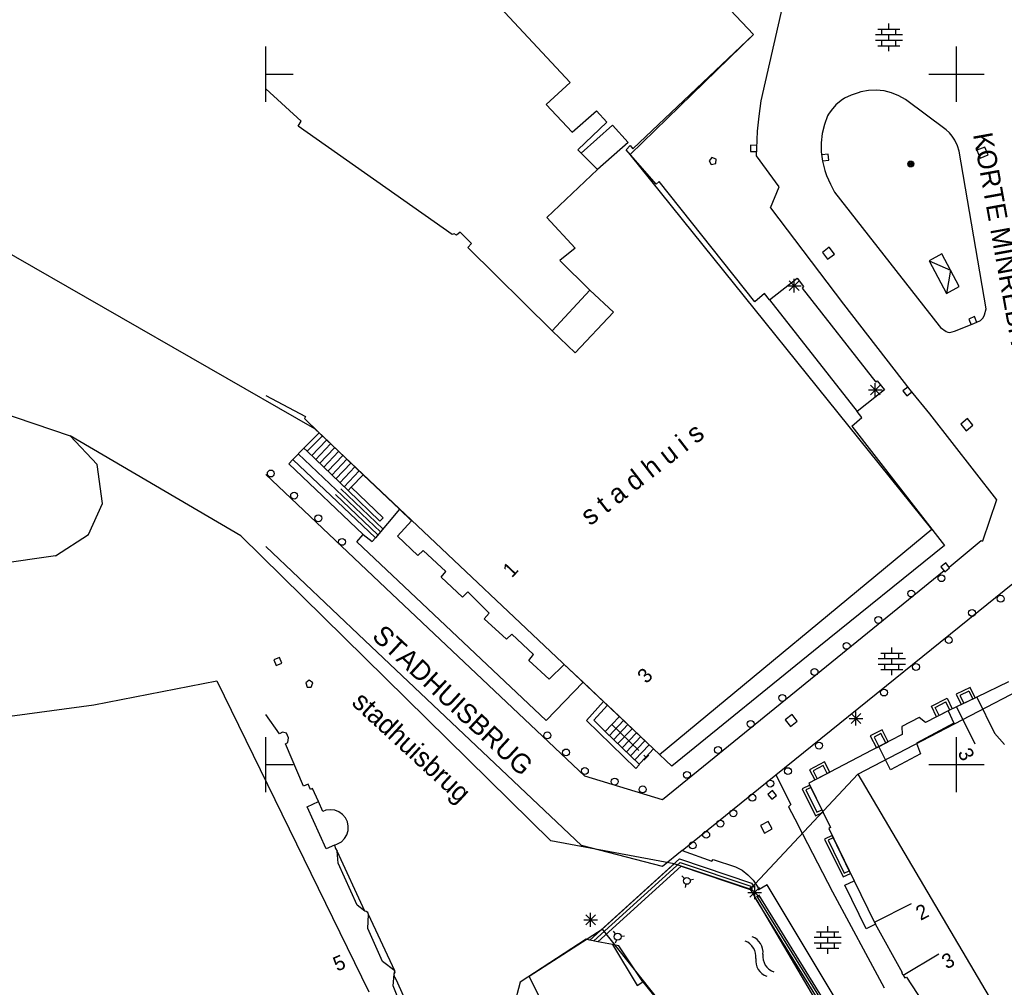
# Model space of a CAD drawing. Header units: millimetres. Extents: x 135944 to 142000, y 454200 to 456692.
# Tile 34 of 185: x 136632 to 136703, y 455934 to 456004. Entities that reach past the tile are written whole.
import ezdxf
from ezdxf.enums import TextEntityAlignment as Align

# ---------------------------------------------------------------- set-up
doc = ezdxf.new("R2010")
doc.units = ezdxf.units.MM
doc.layers.add('TotaalGBKN2013_Bistad', color=251, linetype='Continuous')
doc.layers.add('TotaalGBKN2013X$0$Contouren', color=251, linetype='Continuous')
doc.styles.add('TotaalGBKN2013X$0$GBKN binnenstad 2009$0$Standard', font='txt')

msp = doc.modelspace()

# ---------------------------------------------------------------- linework, layer by layer
at = {"layer": 'TotaalGBKN2013_Bistad'}
for p, q in [((136685.305, 456002.86), (136660.017, 456029.928)), ((136672.031, 455999.398), (136657.932, 456014.566)), ((136685.854, 455998.055), (136687.44, 456004.956)), ((136695.104, 456003.259), (136695.104, 456003.659)), ((136676.57, 455994.598), (136685.305, 456002.86)), ((136694.124, 456002.859), (136696.084, 456002.859)), ((136694.304, 456003.259), (136695.904, 456003.259)), ((136694.604, 456002.859), (136694.604, 456003.259)), ((136695.104, 456002.459), (136695.104, 456002.859)), ((136695.604, 456002.859), (136695.604, 456003.259)), ((136650, 456000), (136650, 456002)), ((136694.124, 456002.459), (136696.084, 456002.459)), ((136694.304, 456002.059), (136695.904, 456002.059)), ((136694.604, 456002.059), (136694.604, 456002.459)), ((136695.104, 456001.659), (136695.104, 456002.059)), ((136695.604, 456002.059), (136695.604, 456002.459)), ((136700, 456000), (136700, 456002)), ((136650, 456000), (136652, 456000)), ((136650, 455998), (136650, 456000)), ((136698, 456000), (136700, 456000)), ((136700, 456000), (136702, 456000)), ((136700, 455998), (136700, 456000)), ((136670.309, 455997.798), (136672.031, 455999.398)), ((136652.576, 455996.604), (136650, 455998.946)), ((136692.365, 455998.487), (136691.89, 455998.248)), ((136692.871, 455998.651), (136692.365, 455998.487)), ((136693.08, 455998.712), (136692.871, 455998.651)), ((136693.632, 455998.814), (136693.08, 455998.712)), ((136694.193, 455998.838), (136693.632, 455998.814)), ((136694.751, 455998.781), (136694.193, 455998.838)), ((136695.296, 455998.645), (136694.751, 455998.781)), ((136695.816, 455998.434), (136695.296, 455998.645)), ((136696.301, 455998.151), (136695.816, 455998.434)), ((136672.176, 455995.791), (136670.309, 455997.798)), ((136685.71, 455996.965), (136685.854, 455998.055)), ((136691.259, 455997.764), (136690.92, 455997.377)), ((136691.653, 455998.093), (136691.259, 455997.764)), ((136691.89, 455998.248), (136691.653, 455998.093)), ((136699.251, 455995.971), (136696.301, 455998.151)), ((136672.176, 455995.791), (136673.937, 455997.348)), ((136673.937, 455997.348), (136674.702, 455996.525)), ((136690.662, 455996.98), (136690.433, 455996.352)), ((136690.741, 455997.111), (136690.662, 455996.98)), ((136690.92, 455997.377), (136690.741, 455997.111)), ((136652.35, 455996.221), (136652.576, 455996.604)), ((136674.702, 455996.525), (136672.595, 455994.512)), ((136672.821, 455994.287), (136675.107, 455996.31)), ((136675.107, 455996.31), (136676.228, 455995.042)), ((136685.587, 455995.872), (136685.71, 455996.965)), ((136690.433, 455996.352), (136690.281, 455995.701)), ((136663.501, 455988.391), (136652.35, 455996.221)), ((136685.54, 455994.612), (136685.587, 455995.872)), ((136690.281, 455995.701), (136690.207, 455995.036)), ((136699.484, 455995.757), (136699.251, 455995.971)), ((136699.681, 455995.511), (136699.484, 455995.757)), ((136676.228, 455995.042), (136674.02, 455993.088)), ((136685.095, 455994.852), (136685.085, 455994.402)), ((136685.545, 455994.841), (136685.095, 455994.852)), ((136690.207, 455995.036), (136690.214, 455994.367)), ((136699.873, 455995.226), (136699.681, 455995.511)), ((136700.079, 455994.799), (136699.873, 455995.226)), ((136672.595, 455994.512), (136672.821, 455994.287)), ((136674.02, 455993.088), (136672.821, 455994.287)), ((136676.081, 455994.528), (136676.384, 455994.819)), ((136678.272, 455992.043), (136676.081, 455994.528)), ((136676.384, 455994.819), (136676.57, 455994.598)), ((136685.085, 455994.402), (136685.535, 455994.391)), ((136685.511, 455994.071), (136685.54, 455994.612)), ((136690.214, 455994.367), (136690.3, 455993.704)), ((136690.703, 455994.209), (136690.256, 455994.164)), ((136690.749, 455993.761), (136690.703, 455994.209)), ((136700.181, 455994.421), (136700.079, 455994.799)), ((136702.141, 455983.011), (136700.181, 455994.421)), ((136702.05, 455994.72), (136701.474, 455994.49)), ((136701.474, 455994.49), (136701.704, 455993.914)), ((136701.704, 455993.914), (136702.28, 455994.144)), ((136702.28, 455994.144), (136702.05, 455994.72)), ((136682.291, 455993.959), (136682.09, 455993.724)), ((136682.09, 455993.724), (136682.251, 455993.46)), ((136682.251, 455993.46), (136682.577, 455993.539)), ((136682.6, 455993.831), (136682.291, 455993.959)), ((136682.577, 455993.539), (136682.6, 455993.831)), ((136687.171, 455991.841), (136685.511, 455994.071)), ((136690.3, 455993.704), (136690.363, 455993.416)), ((136690.301, 455993.716), (136690.749, 455993.761)), ((136690.363, 455993.416), (136690.464, 455993.027)), ((136674.02, 455993.088), (136670.338, 455989.619)), ((136690.464, 455993.027), (136690.597, 455992.647)), ((136678.489, 455992.236), (136678.272, 455992.043)), ((136685.391, 455983.519), (136678.489, 455992.236)), ((136690.597, 455992.647), (136690.866, 455992.038)), ((136690.866, 455992.038), (136691.171, 455991.451)), ((136686.541, 455990.321), (136687.171, 455991.841)), ((136691.171, 455991.451), (136698.741, 455981.771)), ((136686.541, 455990.321), (136691.827, 455983.33)), ((136670.338, 455989.619), (136672.394, 455987.407)), ((136663.651, 455988.425), (136663.501, 455988.391)), ((136663.815, 455988.328), (136663.651, 455988.425)), ((136664.082, 455988.555), (136663.815, 455988.328)), ((136664.886, 455987.728), (136664.082, 455988.555)), ((136664.628, 455987.456), (136664.886, 455987.728)), ((136670.74, 455981.422), (136664.628, 455987.456)), ((136672.394, 455987.407), (136671.299, 455986.499)), ((136690.793, 455987.467), (136690.298, 455987.094)), ((136690.298, 455987.094), (136690.671, 455986.599)), ((136691.166, 455986.972), (136690.793, 455987.467)), ((136671.299, 455986.499), (136673.46, 455984.35)), ((136690.671, 455986.599), (136691.166, 455986.972)), ((136698.937, 455986.983), (136698.01, 455986.49)), ((136698.01, 455986.49), (136699.567, 455985.798)), ((136698.01, 455986.49), (136699.27, 455984.12)), ((136700.197, 455984.613), (136698.937, 455986.983)), ((136699.567, 455985.798), (136699.27, 455984.12)), ((136686.473, 455983.662), (136688.455, 455985.217)), ((136687.892, 455984.322), (136688.6, 455985.03)), ((136688.6, 455984.322), (136687.892, 455985.03)), ((136688.246, 455984.176), (136688.246, 455985.176)), ((136688.455, 455985.217), (136688.923, 455984.619)), ((136670.74, 455981.422), (136673.46, 455984.35)), ((136673.46, 455984.35), (136675.169, 455982.765)), ((136687.746, 455984.676), (136688.746, 455984.676)), ((136688.923, 455984.619), (136688.837, 455984.495)), ((136688.837, 455984.495), (136694.147, 455977.7)), ((136699.27, 455984.12), (136700.197, 455984.613)), ((136686.11, 455984.125), (136685.391, 455983.519)), ((136686.473, 455983.662), (136686.11, 455984.125)), ((136686.473, 455983.662), (136692.814, 455975.565)), ((136675.169, 455982.765), (136672.393, 455979.807)), ((136691.827, 455983.33), (136696.623, 455977.134)), ((136702.02, 455982.576), (136702.141, 455983.011)), ((136701.294, 455982.437), (136700.878, 455982.265)), ((136700.878, 455982.265), (136701.049, 455981.849)), ((136701.261, 455981.931), (136701.741, 455982.162)), ((136701.465, 455982.021), (136701.294, 455982.437)), ((136701.741, 455982.162), (136701.909, 455982.331)), ((136701.909, 455982.331), (136702.012, 455982.546)), ((136702.012, 455982.546), (136702.02, 455982.576)), ((136672.393, 455979.807), (136670.74, 455981.422)), ((136698.741, 455981.771), (136698.846, 455981.655)), ((136698.846, 455981.655), (136699.248, 455981.372)), ((136699.248, 455981.372), (136699.371, 455981.311)), ((136699.371, 455981.311), (136699.507, 455981.29)), ((136699.507, 455981.29), (136699.678, 455981.327)), ((136699.678, 455981.327), (136699.844, 455981.385)), ((136699.844, 455981.385), (136701.261, 455981.931)), ((136694.147, 455977.7), (136694.258, 455977.799)), ((136694.258, 455977.799), (136694.783, 455977.144)), ((136694.783, 455977.144), (136692.814, 455975.565)), ((136693.622, 455977.127), (136694.622, 455977.127)), ((136693.768, 455976.773), (136694.476, 455977.481)), ((136694.476, 455976.773), (136693.768, 455977.481)), ((136694.122, 455976.627), (136694.122, 455977.627)), ((136696.47, 455977.332), (136696.116, 455977.055)), ((136696.116, 455977.055), (136696.394, 455976.701)), ((136696.623, 455977.134), (136698.051, 455975.401)), ((136650, 455976.734), (136652.892, 455975.197)), ((136696.394, 455976.701), (136696.748, 455976.978)), ((136652.892, 455975.197), (136652.798, 455975.054)), ((136652.798, 455975.054), (136653.874, 455974.028)), ((136692.417, 455974.504), (136693.143, 455975.145)), ((136693.143, 455975.145), (136692.814, 455975.565)), ((136698.051, 455975.401), (136702.903, 455969.17)), ((136700.782, 455975.054), (136700.302, 455974.662)), ((136701.174, 455974.574), (136700.782, 455975.054)), ((136692.417, 455974.504), (136699.123, 455965.86)), ((136700.302, 455974.662), (136700.694, 455974.182)), ((136700.694, 455974.182), (136701.174, 455974.574)), ((136653.874, 455974.028), (136652.756, 455972.922)), ((136654.112, 455973.8), (136652.995, 455972.693)), ((136654.393, 455973.505), (136653.309, 455972.356)), ((136653.874, 455974.028), (136654.112, 455973.8)), ((136654.112, 455973.8), (136657.052, 455970.996)), ((136651.967, 455972.102), (136652.756, 455972.922)), ((136652.756, 455972.922), (136652.995, 455972.693)), ((136654.688, 455973.226), (136653.604, 455972.077)), ((136654.984, 455972.947), (136653.9, 455971.798)), ((136651.664, 455971.783), (136651.967, 455972.102)), ((136651.967, 455972.102), (136657.943, 455966.432)), ((136658.305, 455966.861), (136652.353, 455972.508)), ((136652.995, 455972.693), (136655.968, 455969.847)), ((136655.279, 455972.668), (136654.195, 455971.519)), ((136655.575, 455972.39), (136654.491, 455971.241)), ((136655.87, 455972.111), (136654.786, 455970.962)), ((136657.053, 455966.67), (136651.664, 455971.783)), ((136656.166, 455971.832), (136655.082, 455970.683)), ((136656.461, 455971.553), (136655.377, 455970.404)), ((136659.13, 455962.37), (136650, 455971.011)), ((136656.757, 455971.274), (136655.673, 455970.125)), ((136657.052, 455970.996), (136656.194, 455970.087)), ((136657.052, 455970.996), (136659.681, 455968.488)), ((136658.483, 455967.071), (136655.43, 455969.968)), ((136656.194, 455970.087), (136655.968, 455969.847)), ((136658.512, 455967.867), (136656.194, 455970.087)), ((136658.119, 455966.641), (136655.043, 455969.56)), ((136655.968, 455969.847), (136658.272, 455967.641)), ((136659.681, 455968.488), (136657.943, 455966.432)), ((136660.555, 455967.654), (136659.681, 455968.488)), ((136702.903, 455969.17), (136701.88, 455966.17)), ((136658.272, 455967.641), (136658.512, 455967.867)), ((136659.534, 455966.55), (136660.555, 455967.654)), ((136656.593, 455966.142), (136657.053, 455966.67)), ((136657.053, 455966.67), (136657.713, 455966.161)), ((136657.713, 455966.161), (136657.943, 455966.432)), ((136661.001, 455965.154), (136659.534, 455966.55)), ((136657.17, 455958.98), (136650, 455965.801)), ((136670.31, 455953.185), (136656.593, 455966.142)), ((136699.123, 455965.86), (136690.025, 455958.539)), ((136699.47, 455964.3), (136701.78, 455966.23)), ((136701.78, 455966.23), (136701.88, 455966.17)), ((136661.409, 455965.505), (136661.001, 455965.154)), ((136663.044, 455963.992), (136661.409, 455965.505)), ((136699.22, 455964.601), (136698.87, 455964.319)), ((136698.87, 455964.319), (136699.152, 455963.969)), ((136699.152, 455963.969), (136699.502, 455964.251)), ((136699.502, 455964.251), (136699.22, 455964.601)), ((136662.71, 455963.581), (136663.044, 455963.992)), ((136664.256, 455962.116), (136662.71, 455963.581)), ((136699.109, 455964.023), (136678.72, 455947.46)), ((136686.924, 455949.251), (136704.82, 455963.71)), ((136673.11, 455949.17), (136659.13, 455962.37)), ((136664.62, 455962.516), (136664.256, 455962.116)), ((136666.176, 455960.974), (136664.62, 455962.516)), ((136665.822, 455960.568), (136666.176, 455960.974)), ((136667.424, 455959.081), (136665.822, 455960.568)), ((136667.822, 455959.451), (136667.424, 455959.081)), ((136669.394, 455957.978), (136667.822, 455959.451)), ((136672.85, 455944.14), (136657.17, 455958.98)), ((136690.025, 455958.539), (136679.401, 455949.896)), ((136669.05, 455957.537), (136669.394, 455957.978)), ((136694.515, 455958.078), (136696.115, 455958.078)), ((136694.815, 455957.678), (136694.815, 455958.078)), ((136695.315, 455958.078), (136695.315, 455958.478)), ((136695.815, 455957.678), (136695.815, 455958.078)), ((136650.997, 455957.766), (136650.585, 455957.586)), ((136650.585, 455957.586), (136650.765, 455957.174)), ((136650.765, 455957.174), (136651.177, 455957.354)), ((136651.177, 455957.354), (136650.997, 455957.766)), ((136670.506, 455956.178), (136669.05, 455957.537)), ((136671.609, 455957.247), (136670.506, 455956.178)), ((136672.971, 455955.962), (136671.609, 455957.247)), ((136694.335, 455957.678), (136696.295, 455957.678)), ((136694.335, 455957.278), (136696.295, 455957.278)), ((136694.815, 455956.878), (136694.815, 455957.278)), ((136695.315, 455957.278), (136695.315, 455957.678)), ((136695.815, 455956.878), (136695.815, 455957.278)), ((136694.515, 455956.878), (136696.115, 455956.878)), ((136695.315, 455956.478), (136695.315, 455956.878)), ((136653.151, 455956.112), (136652.901, 455955.93)), ((136652.901, 455955.93), (136653.005, 455955.612)), ((136653.401, 455955.93), (136653.151, 455956.112)), ((136653.298, 455955.612), (136653.401, 455955.93)), ((136672.971, 455955.962), (136670.31, 455953.185)), ((136674.451, 455954.562), (136672.971, 455955.962)), ((136703.757, 455956.001), (136701.457, 455954.896)), ((136653.005, 455955.612), (136653.298, 455955.612)), ((136700.897, 455955.324), (136700.248, 455955.01)), ((136700.248, 455955.01), (136700.521, 455954.444)), ((136700.897, 455955.324), (136701.17, 455954.758)), ((136673.22, 455953.189), (136674.451, 455954.562)), ((136674.729, 455954.303), (136673.748, 455953.208)), ((136674.729, 455954.303), (136674.451, 455954.562)), ((136675.596, 455953.485), (136674.729, 455954.303)), ((136698.446, 455954.142), (136699.223, 455954.536)), ((136699.517, 455953.954), (136699.223, 455954.536)), ((136701.457, 455954.896), (136699.993, 455954.188)), ((136701.457, 455954.896), (136702.746, 455952.285)), ((136651.003, 455952.226), (136650, 455953.637)), ((136688.092, 455953.636), (136687.602, 455953.256)), ((136688.472, 455953.146), (136688.092, 455953.636)), ((136692.366, 455952.986), (136693.074, 455953.694)), ((136693.074, 455952.986), (136692.366, 455953.694)), ((136692.72, 455952.84), (136692.72, 455953.84)), ((136699.392, 455953.897), (136697.762, 455953.059)), ((136698.74, 455953.56), (136698.446, 455954.142)), ((136699.993, 455954.188), (136699.392, 455953.897)), ((136699.392, 455953.897), (136699.802, 455953.009)), ((136699.993, 455954.188), (136701.335, 455951.505)), ((136676.795, 455949.729), (136673.22, 455953.189)), ((136673.748, 455953.208), (136674.573, 455952.409)), ((136675.056, 455952.917), (136674.573, 455952.409)), ((136675.903, 455953.189), (136674.881, 455952.112)), ((136675.596, 455953.485), (136675.056, 455952.917)), ((136675.056, 455952.917), (136677.008, 455951.026)), ((136676.212, 455952.896), (136675.186, 455951.816)), ((136678.073, 455951.149), (136675.596, 455953.485)), ((136687.602, 455953.256), (136687.982, 455952.766)), ((136687.982, 455952.766), (136688.472, 455953.146)), ((136692.22, 455953.34), (136693.22, 455953.34)), ((136697.283, 455953.405), (136696.043, 455952.755)), ((136699.802, 455953.009), (136697.1, 455951.555)), ((136697.762, 455953.059), (136697.283, 455953.405)), ((136651.209, 455952.358), (136651.003, 455952.226)), ((136651.507, 455952.27), (136651.209, 455952.358)), ((136651.663, 455951.934), (136651.507, 455952.27)), ((136674.573, 455952.409), (136677.02, 455950.041)), ((136676.52, 455952.603), (136675.492, 455951.52)), ((136676.829, 455952.31), (136675.798, 455951.224)), ((136694.524, 455952.248), (136694.03, 455951.994)), ((136696.053, 455952.18), (136694.367, 455951.312)), ((136694.872, 455951.571), (136694.524, 455952.248)), ((136696.043, 455952.755), (136696.053, 455952.18)), ((136702.746, 455952.285), (136703.464, 455951.459)), ((136650, 455950), (136650, 455952)), ((136651.424, 455951.509), (136651.599, 455951.597)), ((136652.737, 455948.449), (136651.424, 455951.509)), ((136651.599, 455951.597), (136651.663, 455951.934)), ((136677.138, 455952.017), (136676.104, 455950.928)), ((136677.446, 455951.724), (136676.409, 455950.632)), ((136677.755, 455951.431), (136676.715, 455950.336)), ((136694.03, 455951.994), (136694.378, 455951.317)), ((136697.1, 455951.555), (136697.399, 455950.78)), ((136700, 455950), (136700, 455952)), ((136677.548, 455950.506), (136677.368, 455950.68)), ((136677.722, 455950.686), (136677.374, 455950.326)), ((136678.073, 455951.149), (136677.502, 455950.548)), ((136679.401, 455949.896), (136678.073, 455951.149)), ((136694.367, 455951.312), (136689.321, 455948.668)), ((136695.218, 455949.627), (136694.367, 455951.312)), ((136697.399, 455950.78), (136695.218, 455949.627)), ((136650, 455950), (136652, 455950)), ((136650, 455948), (136650, 455950)), ((136677.06, 455950.002), (136676.795, 455949.729)), ((136677.502, 455950.548), (136677.02, 455950.041)), ((136677.02, 455950.041), (136677.06, 455950.002)), ((136698, 455950), (136700, 455950)), ((136700, 455950), (136702, 455950)), ((136700, 455948), (136700, 455950)), ((136680.143, 455943.772), (136686.924, 455949.251)), ((136686.924, 455949.251), (136688, 455947.11)), ((136690.353, 455949.927), (136689.626, 455949.545)), ((136689.626, 455949.545), (136689.92, 455948.983)), ((136690.647, 455949.365), (136690.353, 455949.927)), ((136653.068, 455948.586), (136652.737, 455948.449)), ((136653.249, 455948.194), (136653.068, 455948.586)), ((136678.72, 455947.46), (136673.11, 455949.17)), ((136689.321, 455948.668), (136690.869, 455945.448)), ((136653.39, 455948.277), (136653.249, 455948.194)), ((136653.821, 455947.32), (136653.39, 455948.277)), ((136686.688, 455948.123), (136686.339, 455947.838)), ((136686.339, 455947.838), (136686.624, 455947.489)), ((136686.973, 455947.774), (136686.688, 455948.123)), ((136689.472, 455948.345), (136689.1, 455948.165)), ((136689.1, 455948.165), (136689.88, 455946.549)), ((136653.011, 455946.955), (136653.821, 455947.32)), ((136654.139, 455946.615), (136653.821, 455947.32)), ((136686.624, 455947.489), (136686.973, 455947.774)), ((136688, 455947.11), (136687.84, 455946.95)), ((136654.387, 455943.901), (136653.011, 455946.955)), ((136654.362, 455946.695), (136654.139, 455946.615)), ((136654.68, 455946.737), (136654.362, 455946.695)), ((136654.999, 455946.699), (136654.68, 455946.737)), ((136655.299, 455946.583), (136654.999, 455946.699)), ((136655.561, 455946.397), (136655.299, 455946.583)), ((136655.769, 455946.153), (136655.561, 455946.397)), ((136687.84, 455946.95), (136688.51, 455945.67)), ((136689.88, 455946.549), (136690.252, 455946.729)), ((136655.911, 455945.864), (136655.769, 455946.153)), ((136655.977, 455945.55), (136655.911, 455945.864)), ((136686.362, 455945.886), (136685.816, 455945.592)), ((136686.656, 455945.34), (136686.362, 455945.886)), ((136691.048, 455940.776), (136688.51, 455945.67)), ((136655.872, 455944.921), (136655.964, 455945.229)), ((136655.964, 455945.229), (136655.977, 455945.55)), ((136685.816, 455945.592), (136686.11, 455945.046)), ((136686.11, 455945.046), (136686.656, 455945.34)), ((136690.869, 455945.448), (136690.753, 455945.364)), ((136690.753, 455945.364), (136692.599, 455941.592)), ((136654.973, 455944.157), (136655.204, 455944.255)), ((136655.204, 455944.255), (136655.48, 455944.419)), ((136655.48, 455944.419), (136655.708, 455944.646)), ((136655.708, 455944.646), (136655.872, 455944.921)), ((136691.079, 455944.695), (136690.718, 455944.52)), ((136690.718, 455944.52), (136691.878, 455942.134)), ((136654.973, 455944.157), (136654.387, 455943.901)), ((136654.973, 455944.157), (136655.059, 455943.922)), ((136655.059, 455943.922), (136655.162, 455943.731)), ((136655.258, 455942.868), (136655.162, 455943.731)), ((136657.175, 455939.399), (136655.162, 455943.731)), ((136678.73, 455942.63), (136672.85, 455944.14)), ((136680.143, 455943.772), (136678.73, 455942.63)), ((136680.143, 455943.772), (136682.28, 455943)), ((136656.613, 455939.815), (136655.258, 455942.868)), ((136673.467, 455937.294), (136679.954, 455943.175)), ((136673.747, 455937.238), (136680.009, 455942.914)), ((136679.954, 455943.175), (136685.156, 455941.425)), ((136680.009, 455942.914), (136685.123, 455941.193)), ((136682.28, 455943), (136682.38, 455943.12)), ((136682.38, 455943.12), (136684.01, 455942.61)), ((136674.041, 455937.179), (136680.066, 455942.64)), ((136680.066, 455942.64), (136685.068, 455940.956)), ((136684.01, 455942.61), (136684.477, 455942.35)), ((136684.477, 455942.35), (136684.901, 455942.023)), ((136691.878, 455942.134), (136692.239, 455942.309)), ((136680.305, 455941.761), (136680.129, 455941.938)), ((136680.723, 455941.648), (136680.964, 455941.712)), ((136684.901, 455942.023), (136685.271, 455941.637)), ((136685.156, 455941.425), (136685.366, 455941.085)), ((136685.271, 455941.637), (136685.58, 455941.2)), ((136691.926, 455941.263), (136692.599, 455941.592)), ((136692.599, 455941.592), (136694.066, 455938.581)), ((136680.417, 455941.343), (136680.353, 455941.102)), ((136684.896, 455940.75), (136685.896, 455940.75)), ((136685.042, 455940.396), (136685.75, 455941.104)), ((136685.75, 455940.396), (136685.042, 455941.104)), ((136685.068, 455940.956), (136685.093, 455940.915)), ((136685.238, 455941.005), (136685.123, 455941.192)), ((136685.396, 455940.25), (136685.396, 455941.25)), ((136685.58, 455941.2), (136685.707, 455940.969)), ((136685.707, 455940.969), (136685.659, 455940.9)), ((136686.288, 455941.29), (136685.707, 455940.969)), ((136692.252, 455931.371), (136686.288, 455941.29)), ((136694.784, 455933.807), (136691.048, 455940.776)), ((136693.465, 455938.119), (136691.926, 455941.263)), ((136694.019, 455926.494), (136685.41, 455940.405)), ((136694.168, 455926.58), (136685.554, 455940.495)), ((136694.299, 455926.654), (136685.682, 455940.574)), ((136657.175, 455939.399), (136656.613, 455939.815)), ((136657.264, 455939.377), (136657.175, 455939.399)), ((136657.387, 455939.284), (136657.264, 455939.377)), ((136657.448, 455939.142), (136657.387, 455939.284)), ((136673.519, 455938.262), (136673.519, 455939.262)), ((136694.071, 455938.583), (136696.739, 455939.957)), ((136657.395, 455938.127), (136657.448, 455939.142)), ((136659.338, 455935.062), (136657.448, 455939.142)), ((136673.019, 455938.762), (136674.019, 455938.762)), ((136673.165, 455938.408), (136673.873, 455939.116)), ((136673.873, 455938.408), (136673.165, 455939.116)), ((136694.066, 455938.581), (136694.132, 455938.445)), ((136658.463, 455935.756), (136657.395, 455938.127)), ((136675.325, 455937.74), (136675.173, 455937.938)), ((136689.874, 455937.904), (136691.474, 455937.904)), ((136690.174, 455937.504), (136690.174, 455937.904)), ((136690.674, 455937.904), (136690.674, 455938.304)), ((136691.174, 455937.504), (136691.174, 455937.904)), ((136694.132, 455938.445), (136693.465, 455938.119)), ((136696.078, 455934.933), (136694.132, 455938.445)), ((136673.186, 455937.354), (136668.413, 455934.239)), ((136673.467, 455937.294), (136673.186, 455937.354)), ((136674.041, 455937.179), (136673.467, 455937.294)), ((136675.094, 455936.967), (136674.041, 455937.179)), ((136675.383, 455937.312), (136675.288, 455937.082)), ((136675.726, 455937.576), (136675.974, 455937.61)), ((136689.694, 455937.504), (136691.654, 455937.504)), ((136690.674, 455937.104), (136690.674, 455937.504)), ((136675.094, 455936.967), (136676.883, 455934.008)), ((136675.558, 455936.874), (136675.094, 455936.967)), ((136677.295, 455934.272), (136675.558, 455936.874)), ((136689.694, 455937.104), (136691.654, 455937.104)), ((136689.874, 455936.704), (136691.474, 455936.704)), ((136690.174, 455936.704), (136690.174, 455937.104)), ((136690.674, 455936.304), (136690.674, 455936.704)), ((136691.174, 455936.704), (136691.174, 455937.104)), ((136659.338, 455935.062), (136658.463, 455935.756)), ((136698.715, 455936.277), (136696.141, 455934.743)), ((136659.311, 455934.825), (136659.338, 455935.062)), ((136659.311, 455934.825), (136659.366, 455935)), ((136659.366, 455935), (136659.338, 455935.062)), ((136659.222, 455933.984), (136659.311, 455934.825)), ((136659.309, 455934.805), (136659.311, 455934.825)), ((136659.337, 455934.607), (136659.309, 455934.805)), ((136659.44, 455934.436), (136659.337, 455934.607)), ((136661.034, 455930.975), (136659.44, 455934.436)), ((136676.883, 455934.008), (136677.295, 455934.272)), ((136677.295, 455934.272), (136680.799, 455929.926)), ((136696.043, 455934.913), (136696.078, 455934.933)), ((136696.146, 455934.746), (136696.043, 455934.913)), ((136696.146, 455934.746), (136696.259, 455934.562)), ((136696.259, 455934.562), (136696.375, 455934.603)), ((136696.375, 455934.603), (136699.287, 455930.178)), ((136660.256, 455931.457), (136659.222, 455933.984)), ((136668.413, 455934.239), (136667.954, 455932.516))]:
    msp.add_line(p, q, dxfattribs=at)
for centre, radius in [((136696.691, 455993.492), 0.215), ((136696.691, 455993.492), 0.155), ((136696.691, 455993.492), 0.095), ((136696.691, 455993.492), 0.035), ((136650.37, 455971.08), 0.25), ((136652.06, 455969.48), 0.25), ((136653.81, 455967.84), 0.25), ((136655.53, 455966.13), 0.25), ((136698.91, 455963.5), 0.25), ((136696.72, 455962.39), 0.25), ((136703.2, 455962.01), 0.25), ((136694.34, 455960.48), 0.25), ((136701.12, 455960.99), 0.25), ((136699.44, 455959.02), 0.25), ((136692.04, 455958.6), 0.25), ((136697.06, 455957.07), 0.25), ((136689.72, 455956.71), 0.25), ((136687.39, 455954.83), 0.25), ((136694.75, 455955.22), 0.25), ((136685.1, 455952.95), 0.25), ((136670.39, 455952.12), 0.25), ((136690.05, 455951.38), 0.25), ((136671.74, 455950.88), 0.25), ((136682.74, 455951.06), 0.25), ((136673.1, 455949.54), 0.25), ((136680.49, 455949.26), 0.25), ((136687.8, 455949.53), 0.25), ((136675.26, 455948.77), 0.25), ((136686.52, 455948.63), 0.25), ((136677.29, 455948.21), 0.25), ((136685.22, 455947.6), 0.25), ((136683.85, 455946.48), 0.25), ((136682.91, 455945.73), 0.25), ((136681.88, 455944.92), 0.25), ((136680.9, 455944.15), 0.25), ((136680.482, 455941.584), 0.25), ((136675.478, 455937.543), 0.25)]:
    msp.add_circle(centre, radius, dxfattribs=at)
for centre, radius, start, end in [((136684.246, 455936.074), 1.24, 354.61404, 68.36808), ((136684.757, 455936.39), 1.24, 354.61404, 68.36808), ((136686.644, 455935.795), 1.174, 172.03161, 251.86407), ((136687.154, 455936.111), 1.174, 172.03161, 251.86407)]:
    msp.add_arc(centre, radius, start, end, dxfattribs=at)
for points in [[(136700.34, 455954.356), (136701.349, 455954.844), (136700.988, 455955.59), (136699.979, 455955.102)], [(136699.695, 455954.044), (136698.561, 455953.469), (136698.176, 455954.229), (136699.31, 455954.804)], [(136694.2, 455951.225), (136695.049, 455951.662), (136694.609, 455952.516), (136693.76, 455952.079)], [(136689.742, 455948.89), (136690.823, 455949.457), (136690.436, 455950.196), (136689.355, 455949.63)], [(136690.338, 455946.548), (136689.384, 455948.524), (136688.831, 455948.257), (136689.785, 455946.281)], [(136692.326, 455942.129), (136690.991, 455944.874), (136690.45, 455944.611), (136691.785, 455941.866)]]:
    msp.add_3dface(points, dxfattribs=at)
at = {"layer": 'TotaalGBKN2013X$0$Contouren'}
for p, q in [((136685.305, 456002.86), (136659.983, 456029.897)), ((136676.382, 455994.188), (136685.305, 456002.86)), ((136698.211, 455967.055), (136676.382, 455994.188)), ((136628.387, 455988.786), (136653.537, 455974.35)), ((136627.895, 455976.523), (136635.847, 455973.807)), ((136653.537, 455974.35), (136678.511, 455950.736)), ((136648.211, 455966.565), (136635.847, 455973.807)), ((136637.797, 455971.727), (136635.847, 455973.807)), ((136638.2, 455968.904), (136637.797, 455971.727)), ((136637.188, 455966.668), (136638.2, 455968.904)), ((136678.511, 455950.736), (136698.211, 455967.055)), ((136634.799, 455965.108), (136637.188, 455966.668)), ((136670.639, 455944.476), (136648.211, 455966.565)), ((136634.799, 455965.108), (136598.218, 455959.927)), ((136637.569, 455954.327), (136646.458, 455956.058)), ((136646.458, 455956.058), (136657.474, 455933.55)), ((136692.849, 455949.303), (136705.963, 455956.15)), ((136612.361, 455950.95), (136637.569, 455954.327)), ((136685.057, 455940.979), (136692.849, 455949.303)), ((136692.849, 455949.303), (136712.425, 455916.165)), ((136679.552, 455942.81), (136670.639, 455944.476)), ((136674.353, 455938.098), (136679.552, 455942.81)), ((136685.057, 455940.979), (136679.552, 455942.81)), ((136685.057, 455940.979), (136702.795, 455910.849)), ((136669.075, 455934.672), (136674.353, 455938.098)), ((136674.353, 455938.098), (136684.39, 455925.472)), ((136674.333, 455924.087), (136669.075, 455934.672))]:
    msp.add_line(p, q, dxfattribs=at)

# ---------------------------------------------------------------- texts
at = {"layer": 'TotaalGBKN2013_Bistad', "style": 'TotaalGBKN2013X$0$GBKN binnenstad 2009$0$Standard'}
for s, rotation, p in [('KORTE MINREBROEDERSTRAAT', 280.28264, (136703.835, 455981.047)), ('STADHUISBRUG', 317.21274, (136663.076, 455954.151)), ('stadhuisbrug', 317.40166, (136660.094, 455950.769))]:
    msp.add_text(s, height=1.4, rotation=rotation, dxfattribs=at).set_placement(p, align=Align.CENTER)
msp.add_text('s t a d h u i s', height=1.4, rotation=37.79647, dxfattribs=at).set_placement((136677.223, 455971.078), align=Align.MIDDLE)
for s, rotation, p in [('1', 46.6737, (136667.435, 455963.848)), ('3', 46.6737, (136677.175, 455956.173)), ('3', 296.5454, (136700.529, 455951.105)), ('2', 27.2364, (136697.156, 455939.156)), ('3', 27.2441, (136699.035, 455935.632))]:
    msp.add_text(s, height=1.054, rotation=rotation, dxfattribs=at).set_placement(p, align=Align.MIDDLE_LEFT)
msp.add_text('5', height=1.054, rotation=23.8145, dxfattribs=at).set_placement((136655.678, 455935.802), align=Align.MIDDLE_RIGHT)

doc.saveas('drawing.dxf')
